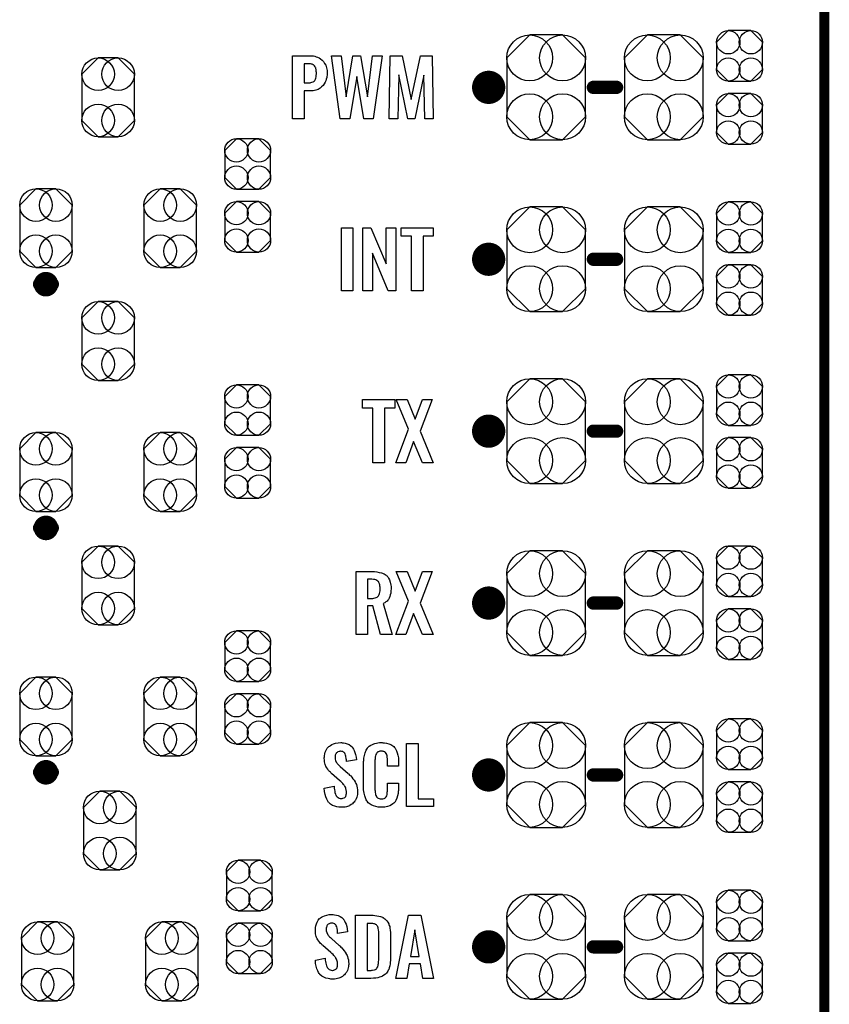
# Model space of a CAD drawing. Extents: x -0.07 to 0.95, y -0.15 to 2.1.
# Tile 12 of 14: x 0.47 to 0.95, y 0.92 to 1.51. Entities that reach past the tile are written whole.
import ezdxf

# ---------------------------------------------------------------- set-up
doc = ezdxf.new("R2010")
doc.units = 0
doc.layers.get('0').update_dxf_attribs({"linetype": 'CONTINUOUS'})
for name, color, linetype in [('gko', 6, 'CONTINUOUS'), ('gto', 2, 'CONTINUOUS'), ('gts', 1, 'CONTINUOUS')]:
    doc.layers.add(name, color=color, linetype=linetype)

# ---------------------------------------------------------------- blocks, each defined once
blk = doc.blocks.new('D19')
at = {"const_width": 0.004}
blk.add_lwpolyline([(-0.002, 0, 1), (0.002, 0, 1)], format="xyb", close=True, dxfattribs=at)
blk = doc.blocks.new('D20')
at = {"const_width": 0.005}
blk.add_lwpolyline([(-0.0025, 0, 1), (0.0025, 0, 1)], format="xyb", close=True, dxfattribs=at)
blk = doc.blocks.new('D62')
at = {"const_width": 0.00395}
blk.add_lwpolyline([(-0.001975, 0, 1), (0.001975, 0, 1)], format="xyb", close=True, dxfattribs=at)
blk = doc.blocks.new('D65')
blk.add_lwpolyline([(0.0068, 0.0152), (-0.0068, 0.0152), (-0.0138, 0.0082), (-0.0138, -0.0082), (-0.0068, -0.0152), (0.0068, -0.0152), (0.0138, -0.0082), (0.0138, 0.0082)], close=True)
for centre in [(-0.0068, 0.0082), (0.0068, 0.0082), (-0.0068, -0.0082), (0.0068, -0.0082)]:
    blk.add_circle(centre, 0.007)
blk = doc.blocks.new('D66')
blk.add_lwpolyline([(-0.0237, 0.0177), (-0.0237, -0.0177), (-0.0099, -0.0315), (0.0099, -0.0315), (0.0237, -0.0177), (0.0237, 0.0177), (0.0099, 0.0315), (-0.0099, 0.0315)], close=True)
for centre in [(-0.0099, 0.0177), (0.0099, 0.0177), (-0.0099, -0.0177), (0.0099, -0.0177)]:
    blk.add_circle(centre, 0.0138)
blk = doc.blocks.new('D68')
blk.add_lwpolyline([(-0.0158, 0.0139), (-0.0158, -0.0139), (-0.006, -0.0237), (0.006, -0.0237), (0.0158, -0.0139), (0.0158, 0.0139), (0.006, 0.0237), (-0.006, 0.0237)], close=True)
for centre in [(-0.006, 0.0139), (0.006, 0.0139), (-0.006, -0.0139), (0.006, -0.0139)]:
    blk.add_circle(centre, 0.0098)

msp = doc.modelspace()

# ---------------------------------------------------------------- linework, layer by layer
at = {"layer": 'gko', "color": 6, "const_width": 0.006}
msp.add_lwpolyline([(0.95, -0.05), (0.95, 2.01)], dxfattribs=at)
at = {"layer": 'gto', "color": 2}
for points in [[(0.642, 1.491), (0.6427, 1.4909), (0.6434, 1.4907), (0.6442, 1.4904), (0.6451, 1.4901), (0.646, 1.4897), (0.6469, 1.4891), (0.6478, 1.4884), (0.6486, 1.4876), (0.6493, 1.4864), (0.65, 1.4853), (0.6504, 1.4838), (0.6508, 1.4822), (0.6509, 1.4802), (0.6509, 1.4801), (0.6509, 1.4798), (0.6508, 1.4793), (0.6507, 1.4786), (0.6506, 1.4779), (0.6503, 1.477), (0.65, 1.476), (0.6496, 1.4751), (0.649, 1.4741), (0.6484, 1.4731), (0.6475, 1.4723), (0.6466, 1.4715), (0.6454, 1.4708), (0.6441, 1.4703), (0.6424, 1.47), (0.6407, 1.4699), (0.6369, 1.4699), (0.6369, 1.453), (0.6299, 1.453), (0.6299, 1.491), (0.6415, 1.491), (0.642, 1.491)], [(0.6785, 1.453), (0.6729, 1.453), (0.6687, 1.4785), (0.6645, 1.453), (0.6587, 1.453), (0.6534, 1.491), (0.6592, 1.491), (0.6623, 1.4663), (0.6663, 1.491), (0.6709, 1.491), (0.6751, 1.4663), (0.6781, 1.491), (0.6839, 1.491), (0.6785, 1.453)], [(0.7147, 1.453), (0.7096, 1.453), (0.709, 1.4794), (0.7036, 1.453), (0.6994, 1.453), (0.6939, 1.4795), (0.6933, 1.453), (0.6882, 1.453), (0.6888, 1.491), (0.696, 1.491), (0.7014, 1.4647), (0.707, 1.491), (0.714, 1.491), (0.7147, 1.453)], [(0.6403, 1.4862), (0.6369, 1.4862), (0.6369, 1.4748), (0.64, 1.4748), (0.6405, 1.4748), (0.6411, 1.4749), (0.6417, 1.4751), (0.6424, 1.4753), (0.6429, 1.4756), (0.6433, 1.4759), (0.6434, 1.476), (0.6435, 1.4762), (0.6436, 1.4765), (0.6438, 1.477), (0.6441, 1.4776), (0.6442, 1.4783), (0.6443, 1.4792), (0.6444, 1.4802), (0.6444, 1.4803), (0.6444, 1.4806), (0.6444, 1.481), (0.6443, 1.4816), (0.6442, 1.4827), (0.6441, 1.4832), (0.644, 1.4837), (0.644, 1.4838), (0.6439, 1.4839), (0.6437, 1.4844), (0.6433, 1.485), (0.6427, 1.4855), (0.6426, 1.4855), (0.6424, 1.4856), (0.6422, 1.4857), (0.6419, 1.4859), (0.6415, 1.4859), (0.6409, 1.4861), (0.6403, 1.4862)], [(0.6663, 1.3496), (0.6595, 1.3496), (0.6595, 1.3876), (0.6663, 1.3876), (0.6663, 1.3496)], [(0.6921, 1.3496), (0.6875, 1.3496), (0.6782, 1.3723), (0.6782, 1.3496), (0.6723, 1.3496), (0.6723, 1.3876), (0.6771, 1.3876), (0.6864, 1.3659), (0.6864, 1.3876), (0.6921, 1.3876), (0.6921, 1.3496)], [(0.7147, 1.3825), (0.7085, 1.3825), (0.7085, 1.3496), (0.7016, 1.3496), (0.7016, 1.3825), (0.6953, 1.3825), (0.6953, 1.3876), (0.7147, 1.3876), (0.7147, 1.3825)], [(0.6915, 1.2791), (0.6853, 1.2791), (0.6853, 1.2462), (0.6783, 1.2462), (0.6783, 1.2791), (0.6721, 1.2791), (0.6721, 1.2842), (0.6915, 1.2842), (0.6915, 1.2791)], [(0.7068, 1.2651), (0.7147, 1.2462), (0.7082, 1.2462), (0.7028, 1.259), (0.6982, 1.2462), (0.6922, 1.2462), (0.6998, 1.2664), (0.6924, 1.2842), (0.6989, 1.2842), (0.7038, 1.2724), (0.7082, 1.2842), (0.7141, 1.2842), (0.7068, 1.2651)], [(0.6788, 1.1808), (0.6794, 1.1807), (0.6808, 1.1805), (0.6822, 1.1802), (0.6836, 1.1799), (0.6851, 1.1793), (0.6863, 1.1785), (0.6865, 1.1785), (0.6868, 1.1781), (0.6873, 1.1775), (0.6878, 1.1767), (0.6883, 1.1757), (0.6888, 1.1743), (0.6891, 1.1726), (0.6893, 1.1717), (0.6893, 1.1707), (0.6893, 1.1706), (0.6893, 1.1705), (0.6893, 1.1701), (0.6892, 1.1694), (0.6891, 1.1686), (0.6891, 1.1677), (0.6888, 1.1667), (0.6886, 1.1657), (0.6882, 1.1648), (0.6882, 1.1647), (0.688, 1.1644), (0.6878, 1.164), (0.6874, 1.1635), (0.6869, 1.163), (0.6862, 1.1625), (0.6855, 1.162), (0.6846, 1.1615), (0.6899, 1.1428), (0.683, 1.1428), (0.6784, 1.1602), (0.6751, 1.1602), (0.6751, 1.1428), (0.6682, 1.1428), (0.6682, 1.1808), (0.6783, 1.1808), (0.6788, 1.1808)], [(0.7068, 1.1617), (0.7147, 1.1428), (0.7082, 1.1428), (0.7028, 1.1556), (0.6982, 1.1428), (0.6922, 1.1428), (0.6998, 1.163), (0.6924, 1.1808), (0.6989, 1.1808), (0.7038, 1.169), (0.7081, 1.1808), (0.7141, 1.1808), (0.7068, 1.1617)], [(0.6777, 1.1761), (0.6751, 1.1761), (0.6751, 1.1646), (0.6778, 1.1646), (0.6783, 1.1646), (0.6789, 1.1647), (0.6797, 1.1649), (0.6803, 1.1651), (0.681, 1.1654), (0.6815, 1.1659), (0.6816, 1.166), (0.6817, 1.1662), (0.6819, 1.1665), (0.6822, 1.1669), (0.6824, 1.1676), (0.6825, 1.1683), (0.6827, 1.1692), (0.6828, 1.1703), (0.6828, 1.1705), (0.6828, 1.1708), (0.6827, 1.1714), (0.6826, 1.172), (0.6825, 1.1727), (0.6823, 1.1734), (0.682, 1.1741), (0.6817, 1.1747), (0.6816, 1.1748), (0.6814, 1.1749), (0.6811, 1.1751), (0.6808, 1.1754), (0.6802, 1.1757), (0.6795, 1.1759), (0.6787, 1.176), (0.6777, 1.1761)], [(0.6598, 1.0778), (0.6606, 1.0777), (0.6617, 1.0775), (0.6628, 1.0772), (0.664, 1.0767), (0.6651, 1.076), (0.666, 1.0751), (0.666, 1.0749), (0.6663, 1.0746), (0.6666, 1.074), (0.6671, 1.0731), (0.6675, 1.072), (0.6679, 1.0707), (0.6682, 1.0692), (0.6685, 1.0675), (0.6625, 1.0665), (0.6625, 1.0666), (0.6625, 1.067), (0.6624, 1.0675), (0.6623, 1.0682), (0.6621, 1.0697), (0.6619, 1.0704), (0.6617, 1.0711), (0.6617, 1.0711), (0.6615, 1.0713), (0.6614, 1.0716), (0.6611, 1.0719), (0.6607, 1.0722), (0.6603, 1.0725), (0.6597, 1.0726), (0.659, 1.0727), (0.6588, 1.0727), (0.6585, 1.0726), (0.6581, 1.0726), (0.6573, 1.0723), (0.6568, 1.072), (0.6565, 1.0717), (0.6565, 1.0717), (0.6563, 1.0716), (0.6562, 1.0714), (0.656, 1.0711), (0.6559, 1.0707), (0.6557, 1.0703), (0.6557, 1.0697), (0.6556, 1.0691), (0.6556, 1.0691), (0.6556, 1.0689), (0.6557, 1.0685), (0.6557, 1.068), (0.6559, 1.0671), (0.6563, 1.066), (0.6564, 1.066), (0.6565, 1.0658), (0.6566, 1.0656), (0.6569, 1.0653), (0.6572, 1.0649), (0.6577, 1.0645), (0.6581, 1.064), (0.6587, 1.0634), (0.6634, 1.0592), (0.6636, 1.0592), (0.6639, 1.0588), (0.6643, 1.0583), (0.665, 1.0578), (0.6657, 1.057), (0.6663, 1.0561), (0.667, 1.0552), (0.6676, 1.0543), (0.6677, 1.0541), (0.6678, 1.0538), (0.6681, 1.0532), (0.6684, 1.0526), (0.6686, 1.0517), (0.6689, 1.0506), (0.6691, 1.0495), (0.6691, 1.0482), (0.6691, 1.0481), (0.6691, 1.0478), (0.6691, 1.0472), (0.669, 1.0466), (0.6688, 1.0458), (0.6686, 1.045), (0.6683, 1.0441), (0.6679, 1.0433), (0.6678, 1.0432), (0.6677, 1.043), (0.6674, 1.0426), (0.667, 1.0421), (0.6665, 1.0416), (0.666, 1.0411), (0.6653, 1.0406), (0.6645, 1.0401), (0.6645, 1.04), (0.6642, 1.0399), (0.6637, 1.0397), (0.6631, 1.0395), (0.6624, 1.0393), (0.6616, 1.0391), (0.6606, 1.039), (0.6596, 1.039), (0.6591, 1.039), (0.6588, 1.039), (0.6583, 1.039), (0.6578, 1.0391), (0.6567, 1.0393), (0.6554, 1.0396), (0.6541, 1.0401), (0.6529, 1.0408), (0.6518, 1.0418), (0.6517, 1.0419), (0.6514, 1.0423), (0.651, 1.043), (0.6506, 1.0439), (0.65, 1.0452), (0.6496, 1.0467), (0.6492, 1.0484), (0.6491, 1.0504), (0.655, 1.0516), (0.655, 1.0515), (0.655, 1.0515), (0.6551, 1.051), (0.6551, 1.0504), (0.6552, 1.0495), (0.6554, 1.0487), (0.6555, 1.0478), (0.6558, 1.0469), (0.6561, 1.0461), (0.6562, 1.046), (0.6563, 1.0458), (0.6566, 1.0455), (0.6569, 1.0452), (0.6574, 1.0448), (0.658, 1.0445), (0.6586, 1.0443), (0.6594, 1.0442), (0.6596, 1.0442), (0.6599, 1.0443), (0.6603, 1.0444), (0.661, 1.0447), (0.6614, 1.0449), (0.6617, 1.0452), (0.6617, 1.0452), (0.6618, 1.0453), (0.662, 1.0455), (0.6621, 1.0458), (0.6623, 1.0462), (0.6623, 1.0467), (0.6625, 1.0472), (0.6625, 1.0478), (0.6625, 1.0478), (0.6625, 1.0481), (0.6624, 1.0486), (0.6623, 1.0491), (0.662, 1.0504), (0.6618, 1.051), (0.6614, 1.0516), (0.6614, 1.0517), (0.6613, 1.0519), (0.661, 1.0522), (0.6607, 1.0526), (0.6603, 1.0532), (0.6597, 1.0538), (0.6591, 1.0544), (0.6583, 1.0551), (0.6535, 1.0592), (0.6534, 1.0593), (0.6531, 1.0596), (0.6528, 1.06), (0.6523, 1.0605), (0.6517, 1.0611), (0.6512, 1.0618), (0.6506, 1.0626), (0.6502, 1.0633), (0.6501, 1.0634), (0.65, 1.0637), (0.6498, 1.0641), (0.6497, 1.0647), (0.6494, 1.0654), (0.6492, 1.0663), (0.6492, 1.0674), (0.6491, 1.0685), (0.6491, 1.0686), (0.6491, 1.0687), (0.6491, 1.0689), (0.6492, 1.0692), (0.6492, 1.07), (0.6494, 1.0711), (0.6497, 1.0722), (0.6502, 1.0733), (0.6508, 1.0745), (0.6517, 1.0754), (0.6518, 1.0755), (0.6522, 1.0758), (0.6528, 1.0762), (0.6536, 1.0767), (0.6546, 1.0771), (0.6559, 1.0775), (0.6574, 1.0778), (0.659, 1.0779), (0.6594, 1.0779), (0.6598, 1.0778)], [(0.6844, 1.0778), (0.6848, 1.0778), (0.6853, 1.0777), (0.6866, 1.0775), (0.6879, 1.0772), (0.6892, 1.0767), (0.6904, 1.076), (0.691, 1.0755), (0.6914, 1.075), (0.6915, 1.0748), (0.6918, 1.0745), (0.6921, 1.0738), (0.6926, 1.0729), (0.693, 1.0718), (0.6934, 1.0704), (0.6937, 1.0688), (0.6938, 1.0669), (0.6938, 1.0637), (0.6871, 1.0637), (0.6871, 1.067), (0.6871, 1.0671), (0.6871, 1.0673), (0.6871, 1.0677), (0.6871, 1.0681), (0.687, 1.0691), (0.687, 1.0697), (0.6869, 1.0701), (0.6869, 1.0702), (0.6868, 1.0703), (0.6867, 1.0708), (0.6864, 1.0714), (0.6859, 1.072), (0.6858, 1.0722), (0.6856, 1.0723), (0.6853, 1.0724), (0.685, 1.0726), (0.6846, 1.0726), (0.6841, 1.0728), (0.6832, 1.0728), (0.6829, 1.0727), (0.6825, 1.0727), (0.6817, 1.0724), (0.6813, 1.0723), (0.681, 1.072), (0.6808, 1.0718), (0.6805, 1.0714), (0.6802, 1.0708), (0.6799, 1.0699), (0.6799, 1.0698), (0.6799, 1.0697), (0.6798, 1.0694), (0.6798, 1.069), (0.6797, 1.0686), (0.6797, 1.068), (0.6796, 1.0673), (0.6796, 1.0666), (0.6796, 1.0501), (0.6796, 1.0499), (0.6796, 1.0495), (0.6797, 1.0489), (0.6797, 1.0483), (0.68, 1.0467), (0.6802, 1.046), (0.6805, 1.0454), (0.6805, 1.0453), (0.6806, 1.0452), (0.6808, 1.045), (0.6811, 1.0447), (0.6816, 1.0444), (0.6821, 1.0442), (0.6827, 1.0441), (0.6835, 1.044), (0.6838, 1.044), (0.6841, 1.0441), (0.6844, 1.0441), (0.6852, 1.0443), (0.6856, 1.0445), (0.6859, 1.0447), (0.6859, 1.0447), (0.686, 1.0449), (0.6863, 1.0452), (0.6867, 1.0459), (0.6869, 1.0467), (0.6869, 1.0468), (0.687, 1.0469), (0.687, 1.0472), (0.687, 1.0476), (0.687, 1.0481), (0.6871, 1.0487), (0.6871, 1.0493), (0.6871, 1.0501), (0.6871, 1.0535), (0.6938, 1.0535), (0.6938, 1.0504), (0.6938, 1.0504), (0.6938, 1.0502), (0.6938, 1.0499), (0.6938, 1.0495), (0.6937, 1.049), (0.6936, 1.0485), (0.6935, 1.0473), (0.6932, 1.0459), (0.6928, 1.0445), (0.6922, 1.0431), (0.6915, 1.0419), (0.6914, 1.0418), (0.691, 1.0415), (0.6904, 1.041), (0.6896, 1.0404), (0.6885, 1.0399), (0.6871, 1.0394), (0.6864, 1.0393), (0.6855, 1.0391), (0.6845, 1.039), (0.6829, 1.039), (0.6825, 1.039), (0.682, 1.039), (0.6815, 1.0391), (0.6802, 1.0394), (0.6788, 1.0398), (0.6774, 1.0404), (0.6762, 1.0412), (0.6756, 1.0416), (0.6751, 1.0422), (0.6751, 1.0423), (0.675, 1.0424), (0.6748, 1.0426), (0.6747, 1.0428), (0.6743, 1.0435), (0.6739, 1.0446), (0.6734, 1.0459), (0.673, 1.0475), (0.6727, 1.0494), (0.6726, 1.0515), (0.6726, 1.0651), (0.6726, 1.0652), (0.6726, 1.0654), (0.6726, 1.0657), (0.6727, 1.0661), (0.6727, 1.0666), (0.6728, 1.0672), (0.6729, 1.0686), (0.6732, 1.0702), (0.6736, 1.0717), (0.6742, 1.0733), (0.6751, 1.0746), (0.6751, 1.0747), (0.6752, 1.0748), (0.6755, 1.0751), (0.6762, 1.0757), (0.6771, 1.0763), (0.6782, 1.0768), (0.6789, 1.0771), (0.6796, 1.0774), (0.6805, 1.0776), (0.6814, 1.0777), (0.6824, 1.0779), (0.684, 1.0779), (0.6844, 1.0778)], [(0.7055, 1.0441), (0.7148, 1.0441), (0.7148, 1.0394), (0.6986, 1.0394), (0.6986, 1.0774), (0.7055, 1.0774), (0.7055, 1.0441)], [(0.6545, 0.9744), (0.6553, 0.9743), (0.6564, 0.9741), (0.6575, 0.9738), (0.6587, 0.9733), (0.6597, 0.9726), (0.6606, 0.9717), (0.6607, 0.9715), (0.661, 0.9711), (0.6613, 0.9706), (0.6617, 0.9697), (0.6622, 0.9686), (0.6626, 0.9673), (0.6629, 0.9658), (0.6631, 0.9641), (0.6571, 0.9631), (0.6571, 0.9632), (0.6571, 0.9636), (0.6571, 0.9641), (0.657, 0.9648), (0.6568, 0.9663), (0.6566, 0.967), (0.6563, 0.9677), (0.6563, 0.9677), (0.6562, 0.9679), (0.656, 0.9682), (0.6557, 0.9685), (0.6554, 0.9688), (0.6549, 0.9691), (0.6543, 0.9692), (0.6537, 0.9693), (0.6534, 0.9693), (0.6532, 0.9692), (0.6528, 0.9692), (0.652, 0.9689), (0.6515, 0.9686), (0.6512, 0.9683), (0.6512, 0.9683), (0.651, 0.9682), (0.6509, 0.968), (0.6507, 0.9677), (0.6506, 0.9673), (0.6504, 0.9669), (0.6503, 0.9663), (0.6503, 0.9657), (0.6503, 0.9657), (0.6503, 0.9655), (0.6503, 0.9651), (0.6503, 0.9646), (0.6506, 0.9637), (0.651, 0.9626), (0.6511, 0.9626), (0.6512, 0.9624), (0.6513, 0.9622), (0.6516, 0.9619), (0.6519, 0.9615), (0.6523, 0.9611), (0.6528, 0.9606), (0.6534, 0.96), (0.6581, 0.9558), (0.6583, 0.9558), (0.6586, 0.9554), (0.659, 0.9549), (0.6597, 0.9544), (0.6603, 0.9536), (0.661, 0.9527), (0.6617, 0.9518), (0.6623, 0.9509), (0.6623, 0.9507), (0.6625, 0.9504), (0.6628, 0.9498), (0.6631, 0.9492), (0.6633, 0.9483), (0.6636, 0.9472), (0.6637, 0.9461), (0.6638, 0.9448), (0.6638, 0.9447), (0.6638, 0.9444), (0.6637, 0.9438), (0.6637, 0.9432), (0.6635, 0.9424), (0.6633, 0.9416), (0.663, 0.9407), (0.6626, 0.9399), (0.6625, 0.9398), (0.6623, 0.9396), (0.662, 0.9392), (0.6617, 0.9387), (0.6612, 0.9382), (0.6606, 0.9377), (0.66, 0.9372), (0.6592, 0.9367), (0.6591, 0.9366), (0.6589, 0.9365), (0.6584, 0.9363), (0.6578, 0.9361), (0.6571, 0.9359), (0.6563, 0.9357), (0.6553, 0.9356), (0.6543, 0.9356), (0.6537, 0.9356), (0.6534, 0.9356), (0.653, 0.9356), (0.6525, 0.9357), (0.6514, 0.9359), (0.6501, 0.9362), (0.6488, 0.9367), (0.6476, 0.9374), (0.6465, 0.9384), (0.6464, 0.9385), (0.6461, 0.9389), (0.6457, 0.9396), (0.6452, 0.9405), (0.6447, 0.9418), (0.6443, 0.9433), (0.6439, 0.945), (0.6438, 0.947), (0.6497, 0.9482), (0.6497, 0.9481), (0.6497, 0.9481), (0.6497, 0.9476), (0.6497, 0.947), (0.6499, 0.9461), (0.65, 0.9452), (0.6502, 0.9444), (0.6505, 0.9435), (0.6508, 0.9427), (0.6509, 0.9426), (0.651, 0.9424), (0.6512, 0.9421), (0.6516, 0.9418), (0.652, 0.9414), (0.6526, 0.9411), (0.6533, 0.9409), (0.654, 0.9408), (0.6543, 0.9408), (0.6546, 0.9409), (0.6549, 0.941), (0.6557, 0.9413), (0.656, 0.9415), (0.6563, 0.9418), (0.6564, 0.9418), (0.6565, 0.9419), (0.6566, 0.9421), (0.6568, 0.9424), (0.6569, 0.9428), (0.657, 0.9433), (0.6571, 0.9438), (0.6571, 0.9444), (0.6571, 0.9444), (0.6571, 0.9447), (0.6571, 0.9452), (0.657, 0.9457), (0.6567, 0.947), (0.6565, 0.9476), (0.6561, 0.9482), (0.656, 0.9483), (0.656, 0.9485), (0.6557, 0.9488), (0.6554, 0.9492), (0.6549, 0.9498), (0.6544, 0.9504), (0.6537, 0.951), (0.653, 0.9517), (0.6482, 0.9558), (0.6481, 0.9559), (0.6478, 0.9562), (0.6475, 0.9566), (0.6469, 0.9571), (0.6464, 0.9577), (0.6458, 0.9584), (0.6453, 0.9592), (0.6449, 0.9599), (0.6448, 0.96), (0.6447, 0.9603), (0.6445, 0.9607), (0.6443, 0.9613), (0.6441, 0.962), (0.6439, 0.9629), (0.6438, 0.964), (0.6438, 0.9651), (0.6438, 0.9652), (0.6438, 0.9653), (0.6438, 0.9655), (0.6438, 0.9658), (0.6439, 0.9666), (0.6441, 0.9677), (0.6444, 0.9688), (0.6449, 0.9699), (0.6455, 0.9711), (0.6463, 0.972), (0.6465, 0.9721), (0.6469, 0.9724), (0.6475, 0.9728), (0.6483, 0.9733), (0.6493, 0.9737), (0.6506, 0.9741), (0.652, 0.9744), (0.6537, 0.9745), (0.6541, 0.9745), (0.6545, 0.9744)], [(0.6785, 0.974), (0.6795, 0.9739), (0.6807, 0.9737), (0.6819, 0.9735), (0.683, 0.9732), (0.6841, 0.9728), (0.6842, 0.9727), (0.6845, 0.9726), (0.685, 0.9723), (0.6856, 0.9718), (0.6862, 0.9713), (0.6868, 0.9706), (0.6874, 0.9698), (0.6879, 0.9689), (0.6879, 0.9688), (0.688, 0.9685), (0.6882, 0.9679), (0.6885, 0.9672), (0.6886, 0.9662), (0.6888, 0.965), (0.6889, 0.9637), (0.689, 0.9622), (0.689, 0.9484), (0.689, 0.9483), (0.689, 0.9481), (0.689, 0.9479), (0.689, 0.9476), (0.6889, 0.9468), (0.6888, 0.9458), (0.6887, 0.9447), (0.6885, 0.9435), (0.6882, 0.9424), (0.6879, 0.9413), (0.6878, 0.9412), (0.6876, 0.9409), (0.6873, 0.9404), (0.687, 0.9398), (0.6865, 0.9392), (0.6859, 0.9385), (0.685, 0.9379), (0.6842, 0.9373), (0.684, 0.9373), (0.6837, 0.9371), (0.6831, 0.9369), (0.6823, 0.9367), (0.6813, 0.9364), (0.6801, 0.9362), (0.6787, 0.9361), (0.6771, 0.936), (0.6679, 0.936), (0.6679, 0.974), (0.6776, 0.974), (0.6785, 0.974)], [(0.7148, 0.936), (0.7084, 0.936), (0.7069, 0.9447), (0.7002, 0.9447), (0.6987, 0.936), (0.6922, 0.936), (0.6998, 0.974), (0.7072, 0.974), (0.7148, 0.936)], [(0.6777, 0.9691), (0.6748, 0.9691), (0.6748, 0.9408), (0.6774, 0.9408), (0.6778, 0.9409), (0.6782, 0.9409), (0.6793, 0.9412), (0.6799, 0.9413), (0.6803, 0.9416), (0.6804, 0.9417), (0.6805, 0.9418), (0.6808, 0.9422), (0.6813, 0.9429), (0.6814, 0.9433), (0.6816, 0.9438), (0.6816, 0.9439), (0.6816, 0.9441), (0.6816, 0.9444), (0.6817, 0.9449), (0.6818, 0.9455), (0.6818, 0.9462), (0.6819, 0.9471), (0.6819, 0.9481), (0.6819, 0.9626), (0.6819, 0.9628), (0.6819, 0.9631), (0.6819, 0.9635), (0.6819, 0.964), (0.6817, 0.9653), (0.6816, 0.966), (0.6816, 0.9665), (0.6816, 0.9666), (0.6815, 0.9667), (0.6814, 0.9669), (0.6813, 0.9672), (0.6808, 0.9679), (0.6805, 0.9682), (0.6802, 0.9684), (0.6801, 0.9684), (0.6799, 0.9685), (0.6797, 0.9686), (0.6793, 0.9688), (0.6789, 0.9689), (0.6784, 0.969), (0.6777, 0.9691)], [(0.7035, 0.9652), (0.701, 0.9492), (0.7061, 0.9492), (0.7035, 0.9652)]]:
    msp.add_lwpolyline(points, dxfattribs=at)
for points, const_width in [([(0.753, 1.472, 1), (0.743, 1.472)], 0.01), ([(0.743, 1.472, 1), (0.753, 1.472)], 0.01), ([(0.753, 1.3686, 1), (0.743, 1.3686)], 0.01), ([(0.743, 1.3686, 1), (0.753, 1.3686)], 0.01), ([(0.4855, 1.3536, 1), (0.4777, 1.3536)], 0.007), ([(0.4777, 1.3536, 1), (0.4855, 1.3536)], 0.007), ([(0.753, 1.2652, 1), (0.743, 1.2652)], 0.01), ([(0.743, 1.2652, 1), (0.753, 1.2652)], 0.01), ([(0.4855, 1.207, 1), (0.4777, 1.207)], 0.007), ([(0.4777, 1.207, 1), (0.4855, 1.207)], 0.007), ([(0.753, 1.1618, 1), (0.743, 1.1618)], 0.01), ([(0.743, 1.1618, 1), (0.753, 1.1618)], 0.01), ([(0.4855, 1.06, 1), (0.4777, 1.06)], 0.007), ([(0.753, 1.0584, 1), (0.743, 1.0584)], 0.01), ([(0.4777, 1.06, 1), (0.4855, 1.06)], 0.007), ([(0.743, 1.0584, 1), (0.753, 1.0584)], 0.01), ([(0.753, 0.955, 1), (0.743, 0.955)], 0.01), ([(0.743, 0.955, 1), (0.753, 0.955)], 0.01)]:
    msp.add_lwpolyline(points, format="xyb", dxfattribs=dict(at, const_width=const_width))
for points, const_width in [([(0.743, 1.472), (0.743, 1.472)], 0.01), ([(0.753, 1.472), (0.753, 1.472)], 0.01), ([(0.753, 1.472), (0.753, 1.472)], 0.01), ([(0.811, 1.472), (0.825, 1.472)], 0.008), ([(0.743, 1.3686), (0.743, 1.3686)], 0.01), ([(0.753, 1.3686), (0.753, 1.3686)], 0.01), ([(0.753, 1.3686), (0.753, 1.3686)], 0.01), ([(0.811, 1.3686), (0.825, 1.3686)], 0.008), ([(0.4777, 1.3536), (0.4777, 1.3536)], 0.007), ([(0.4855, 1.3536), (0.4855, 1.3536)], 0.007), ([(0.4855, 1.3536), (0.4855, 1.3536)], 0.007), ([(0.743, 1.2652), (0.743, 1.2652)], 0.01), ([(0.753, 1.2652), (0.753, 1.2652)], 0.01), ([(0.753, 1.2652), (0.753, 1.2652)], 0.01), ([(0.811, 1.2652), (0.825, 1.2652)], 0.008), ([(0.4777, 1.207), (0.4777, 1.207)], 0.007), ([(0.4855, 1.207), (0.4855, 1.207)], 0.007), ([(0.4855, 1.207), (0.4855, 1.207)], 0.007), ([(0.743, 1.1618), (0.743, 1.1618)], 0.01), ([(0.753, 1.1618), (0.753, 1.1618)], 0.01), ([(0.753, 1.1618), (0.753, 1.1618)], 0.01), ([(0.811, 1.1618), (0.825, 1.1618)], 0.008), ([(0.4777, 1.06), (0.4777, 1.06)], 0.007), ([(0.4855, 1.06), (0.4855, 1.06)], 0.007), ([(0.4855, 1.06), (0.4855, 1.06)], 0.007), ([(0.743, 1.0584), (0.743, 1.0584)], 0.01), ([(0.753, 1.0584), (0.753, 1.0584)], 0.01), ([(0.753, 1.0584), (0.753, 1.0584)], 0.01), ([(0.811, 1.0584), (0.825, 1.0584)], 0.008), ([(0.743, 0.955), (0.743, 0.955)], 0.01), ([(0.753, 0.955), (0.753, 0.955)], 0.01), ([(0.753, 0.955), (0.753, 0.955)], 0.01), ([(0.811, 0.955), (0.825, 0.955)], 0.008)]:
    msp.add_lwpolyline(points, dxfattribs=dict(at, const_width=const_width))

# ---------------------------------------------------------------- block references
at = {"layer": 'gto'}
for name, p in [('D20', (0.743, 1.472)), ('D20', (0.743, 1.472)), ('D20', (0.753, 1.472)), ('D20', (0.753, 1.472)), ('D20', (0.753, 1.472)), ('D20', (0.753, 1.472)), ('D19', (0.811, 1.472)), ('D19', (0.825, 1.472)), ('D20', (0.743, 1.3686)), ('D20', (0.743, 1.3686)), ('D20', (0.753, 1.3686)), ('D20', (0.753, 1.3686)), ('D20', (0.753, 1.3686)), ('D20', (0.753, 1.3686)), ('D19', (0.811, 1.3686)), ('D19', (0.825, 1.3686)), ('D62', (0.4777, 1.3536)), ('D62', (0.4777, 1.3536)), ('D62', (0.4855, 1.3536)), ('D62', (0.4855, 1.3536)), ('D62', (0.4855, 1.3536)), ('D62', (0.4855, 1.3536)), ('D20', (0.743, 1.2652)), ('D20', (0.743, 1.2652)), ('D20', (0.753, 1.2652)), ('D20', (0.753, 1.2652)), ('D20', (0.753, 1.2652)), ('D20', (0.753, 1.2652)), ('D19', (0.811, 1.2652)), ('D19', (0.825, 1.2652)), ('D62', (0.4777, 1.207)), ('D62', (0.4777, 1.207)), ('D62', (0.4855, 1.207)), ('D62', (0.4855, 1.207)), ('D62', (0.4855, 1.207)), ('D62', (0.4855, 1.207)), ('D20', (0.743, 1.1618)), ('D20', (0.743, 1.1618)), ('D20', (0.753, 1.1618)), ('D20', (0.753, 1.1618)), ('D20', (0.753, 1.1618)), ('D20', (0.753, 1.1618)), ('D19', (0.811, 1.1618)), ('D19', (0.825, 1.1618)), ('D62', (0.4777, 1.06)), ('D62', (0.4777, 1.06)), ('D62', (0.4855, 1.06)), ('D62', (0.4855, 1.06)), ('D62', (0.4855, 1.06)), ('D62', (0.4855, 1.06)), ('D20', (0.743, 1.0584)), ('D20', (0.743, 1.0584)), ('D20', (0.753, 1.0584)), ('D20', (0.753, 1.0584)), ('D20', (0.753, 1.0584)), ('D20', (0.753, 1.0584)), ('D19', (0.811, 1.0584)), ('D19', (0.825, 1.0584)), ('D20', (0.743, 0.955)), ('D20', (0.743, 0.955)), ('D20', (0.753, 0.955)), ('D20', (0.753, 0.955)), ('D20', (0.753, 0.955)), ('D20', (0.753, 0.955)), ('D19', (0.811, 0.955)), ('D19', (0.825, 0.955))]:
    msp.add_blockref(name, p, dxfattribs=at)
at = {"layer": 'gts'}
for name, p in [('D65', (0.899, 1.4909)), ('D66', (0.7826, 1.472)), ('D66', (0.8534, 1.472)), ('D68', (0.519, 1.466)), ('D65', (0.899, 1.4531)), ('D65', (0.603, 1.4259)), ('D68', (0.4816, 1.3873)), ('D68', (0.5564, 1.3873)), ('D65', (0.603, 1.3881)), ('D66', (0.7826, 1.3686)), ('D66', (0.8534, 1.3686)), ('D65', (0.899, 1.3879)), ('D65', (0.899, 1.3501)), ('D68', (0.519, 1.3194)), ('D65', (0.899, 1.2839)), ('D65', (0.603, 1.2779)), ('D66', (0.7826, 1.2652)), ('D66', (0.8534, 1.2652)), ('D68', (0.4816, 1.2406)), ('D68', (0.5564, 1.2406)), ('D65', (0.899, 1.2461)), ('D65', (0.603, 1.2401)), ('D68', (0.519, 1.1724)), ('D66', (0.7826, 1.1618)), ('D66', (0.8534, 1.1618)), ('D65', (0.899, 1.1809)), ('D65', (0.899, 1.1431)), ('D65', (0.603, 1.1299)), ('D68', (0.4816, 1.0936)), ('D68', (0.5564, 1.0936)), ('D65', (0.603, 1.0921)), ('D66', (0.7826, 1.0584)), ('D66', (0.8534, 1.0584)), ('D65', (0.899, 1.0769)), ('D65', (0.899, 1.0391)), ('D68', (0.52, 1.025)), ('D65', (0.604, 0.9919)), ('D65', (0.899, 0.9739)), ('D66', (0.7826, 0.955)), ('D66', (0.8534, 0.955)), ('D68', (0.4826, 0.9463)), ('D68', (0.5574, 0.9463)), ('D65', (0.604, 0.9541)), ('D65', (0.899, 0.9361))]:
    msp.add_blockref(name, p, dxfattribs=at)

doc.saveas('drawing.dxf')
